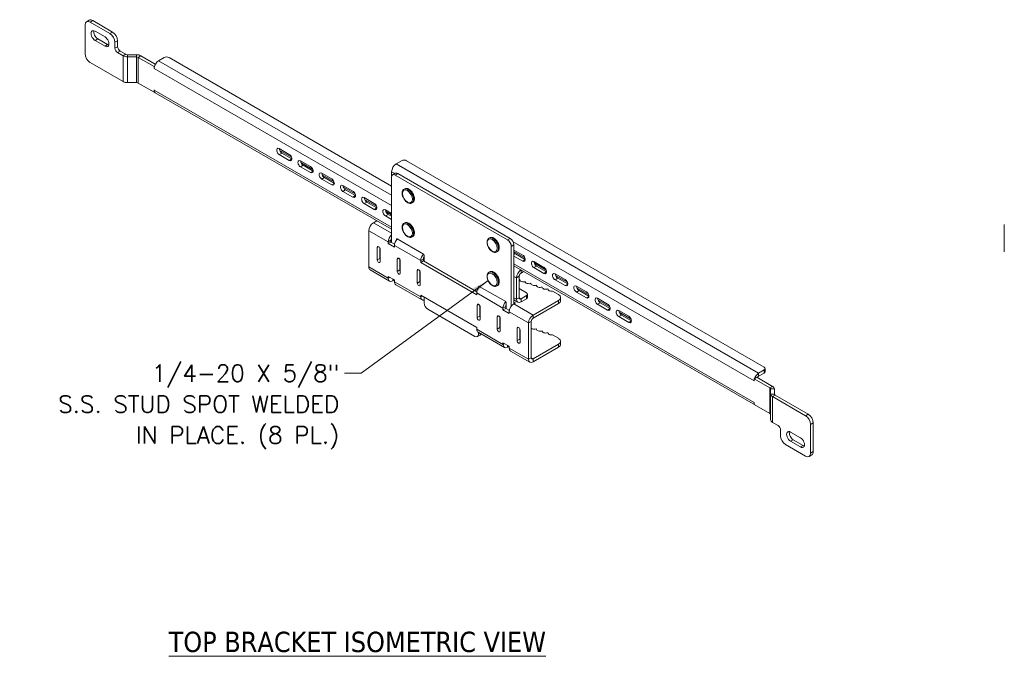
# Model space of a CAD drawing. Header units: inches. Extents: x 7.1 to 96.1, y 5 to 56.8.
# Tile 2 of 5: x 9.2 to 44.1, y 34.2 to 56.8. Entities that reach past the tile are written whole.
import ezdxf

# ---------------------------------------------------------------- set-up
doc = ezdxf.new("R2010")
doc.units = ezdxf.units.IN
doc.header["$LTSCALE"] = 6
doc.header["$MEASUREMENT"] = 0
for name, color, linetype, lineweight in [('Symbol (ANSI)', 7, 'Continuous', 5), ('Visible (ANSI)', 7, 'Continuous', 5), ('Visible Narrow (ANSI)', 7, 'Continuous', 5)]:
    doc.layers.add(name, color=color, linetype=linetype, lineweight=lineweight)
doc.styles.add('Note Text (ANSI)', font='RomanS.shx')
doc.styles.add('ROMANS', font='romans.shx')
doc.dimstyles.new('Default (ANSI)$7', dxfattribs={"dimscale": 6, "dimtxt": 0.1, "dimasz": 0.098425, "dimexe": 0.125, "dimexo": 0.0625, "dimgap": 0.031496, "dimtad": 0, "dimtih": 1, "dimtoh": 1, "dimdec": 3, "dimrnd": 1e-08, "dimzin": 0, "dimdsep": 46, "dimtxsty": 'ROMANS', "dimcen": 0.09, "dimdle": 0.393701, "dimclrd": 256, "dimclre": 256, "dimclrt": 256, "dimadec": 0, "dimazin": 0, "dimtfac": 1, "dimtofl": 0, "dimtmove": 0, "dimatfit": 3, "dimfxl": 1, "dimtolj": 1, "dimtzin": 0, "dimlwd": -1, "dimlwe": -1, "dimarcsym": 0})

msp = doc.modelspace()

# ---------------------------------------------------------------- linework, layer by layer
at = {"layer": 'Visible (ANSI)'}
for p, q in [((11.55, 55.557), (11.55, 56.578)), ((11.696, 56.747), (11.601, 56.692)), ((11.726, 56.68), (12.433, 56.272)), ((12.528, 56.326), (11.821, 56.734)), ((11.903, 56.357), (12.257, 56.153)), ((12.257, 55.829), (11.903, 56.033)), ((11.998, 56.088), (12.351, 55.884)), ((12.61, 55.965), (12.61, 55.754)), ((12.705, 55.809), (12.705, 56.02)), ((12.699, 55.601), (12.897, 55.486)), ((12.992, 55.541), (12.793, 55.655)), ((13.369, 55.525), (13.058, 55.525)), ((13.058, 55.448), (13.369, 55.448)), ((13.992, 55.111), (13.436, 55.432)), ((14.039, 55.193), (13.531, 55.487)), ((12.897, 54.575), (11.726, 55.251)), ((13.992, 55.111), (14.007, 55.119)), ((13.992, 55.034), (13.992, 55.111)), ((14.153, 55.313), (14.346, 55.424)), ((14.523, 55.424), (22.4, 50.876)), ((13.992, 55.034), (13.992, 55.034)), ((13.992, 55.034), (13.992, 55.034)), ((13.992, 55.034), (13.992, 55.034)), ((13.369, 54.536), (13.058, 54.536)), ((13.992, 54.2), (13.436, 54.521)), ((13.992, 54.2), (13.992, 54.276)), ((13.992, 54.276), (13.992, 54.276)), ((13.992, 54.276), (13.992, 54.276)), ((14.006, 54.208), (13.992, 54.2)), ((14.039, 54.172), (22.4, 49.345)), ((18.428, 52.2), (18.782, 51.996)), ((18.782, 51.783), (18.428, 51.988)), ((18.444, 52.139), (18.861, 51.899)), ((18.523, 52.042), (18.874, 51.84)), ((19.18, 51.766), (19.533, 51.562)), ((19.196, 51.705), (19.612, 51.465)), ((19.274, 51.609), (19.625, 51.406)), ((22.567, 51.66), (22.759, 51.772)), ((35.593, 44.464), (22.936, 51.772)), ((19.533, 51.35), (19.18, 51.554)), ((19.931, 51.332), (20.285, 51.128)), ((19.947, 51.272), (20.363, 51.031)), ((22.406, 51.382), (22.406, 51.23)), ((22.438, 51.273), (22.533, 51.328)), ((26.51, 48.967), (22.532, 51.264)), ((26.604, 49.022), (22.627, 51.318)), ((20.285, 50.916), (19.931, 51.12)), ((20.026, 51.175), (20.376, 50.972)), ((20.682, 50.899), (21.036, 50.694)), ((22.4, 51.187), (22.4, 48.877)), ((21.036, 50.482), (20.682, 50.686)), ((20.698, 50.838), (21.115, 50.598)), ((20.777, 50.741), (21.128, 50.539)), ((22.845, 50.764), (22.871, 50.779)), ((21.434, 50.465), (21.787, 50.261)), ((21.787, 50.048), (21.434, 50.253)), ((21.45, 50.404), (21.866, 50.164)), ((21.528, 50.307), (21.879, 50.105)), ((23.126, 50.277), (23.152, 50.292)), ((22.185, 50.031), (22.4, 49.907)), ((22.201, 49.97), (22.4, 49.856)), ((22.28, 49.873), (22.4, 49.804)), ((22.324, 49.899), (22.368, 49.925)), ((21.759, 49.573), (21.882, 49.644)), ((22.4, 49.695), (22.185, 49.819)), ((22.845, 49.559), (22.871, 49.574)), ((44.098, 48.541), (44.098, 49.516)), ((21.598, 49.294), (21.598, 48.008)), ((22.283, 48.835), (22.283, 48.899)), ((22.283, 48.835), (22.377, 48.89)), ((22.504, 48.707), (22.283, 48.835)), ((22.377, 48.953), (22.377, 48.89)), ((22.377, 48.89), (22.508, 48.814)), ((22.576, 48.968), (22.576, 48.99)), ((22.598, 49.002), (23.535, 48.461)), ((23.126, 49.072), (23.152, 49.087)), ((25.85, 49.029), (25.876, 49.044)), ((21.898, 48.258), (21.898, 48.697)), ((21.993, 48.68), (21.993, 48.313)), ((22.004, 48.636), (22.004, 48.197)), ((22.504, 48.771), (22.504, 48.707)), ((26.131, 48.542), (26.157, 48.557)), ((26.642, 46.621), (26.642, 48.738)), ((26.737, 46.706), (26.737, 48.792)), ((26.737, 48.608), (27.046, 48.43)), ((27.125, 48.333), (26.737, 48.557)), ((26.787, 48.476), (27.138, 48.274)), ((22.605, 47.85), (22.605, 48.289)), ((22.7, 48.272), (22.7, 47.904)), ((22.711, 48.227), (22.711, 47.788)), ((23.435, 48.17), (23.435, 48.233)), ((23.435, 48.17), (23.53, 48.224)), ((25.417, 47.025), (23.435, 48.17)), ((23.53, 48.288), (23.53, 48.224)), ((23.53, 48.224), (25.421, 47.132)), ((23.557, 48.423), (23.557, 48.208)), ((27.046, 48.217), (26.737, 48.396)), ((27.444, 48.2), (27.798, 47.996)), ((27.876, 47.899), (27.46, 48.139)), ((21.645, 47.903), (22.33, 47.508)), ((23.312, 47.441), (23.312, 47.88)), ((23.407, 47.863), (23.407, 47.496)), ((23.418, 47.819), (23.418, 47.38)), ((25.85, 47.824), (25.876, 47.839)), ((26.737, 48.046), (35.286, 43.11)), ((27.079, 47.848), (26.986, 47.794)), ((27.798, 47.783), (27.444, 47.988)), ((27.539, 48.042), (27.889, 47.84)), ((28.195, 47.766), (28.549, 47.562)), ((22.283, 47.612), (22.283, 47.676)), ((22.283, 47.676), (22.504, 47.548)), ((22.499, 47.551), (22.444, 47.519)), ((22.504, 47.548), (22.504, 47.484)), ((26.825, 46.867), (26.825, 47.625)), ((26.92, 46.921), (26.92, 47.68)), ((26.939, 47.564), (26.939, 47.547)), ((27.138, 47.498), (27.138, 47.481)), ((27.338, 47.432), (27.338, 47.414)), ((28.549, 47.35), (28.195, 47.554)), ((28.628, 47.465), (28.211, 47.705)), ((28.29, 47.609), (28.641, 47.406)), ((22.551, 47.38), (23.482, 46.842)), ((25.417, 47.089), (25.417, 47.025)), ((25.484, 47.279), (25.484, 47.311)), ((25.506, 47.323), (26.443, 46.783)), ((26.131, 47.337), (26.157, 47.352)), ((26.92, 47.246), (27.179, 47.096)), ((27.537, 47.365), (27.537, 47.348)), ((27.736, 47.299), (27.736, 47.281)), ((27.935, 47.233), (27.935, 47.215)), ((28.099, 47.155), (28.315, 47.031)), ((28.947, 47.332), (29.3, 47.128)), ((29.3, 46.916), (28.947, 47.12)), ((29.379, 47.031), (28.963, 47.272)), ((29.041, 47.175), (29.392, 46.972)), ((23.435, 46.947), (23.435, 47.01)), ((23.435, 47.01), (25.417, 45.866)), ((23.557, 46.94), (23.557, 46.739)), ((26.465, 46.744), (26.465, 46.529)), ((26.786, 46.734), (26.731, 46.703)), ((26.737, 46.841), (26.872, 46.762)), ((26.737, 46.763), (26.786, 46.734)), ((27.179, 46.994), (26.986, 46.883)), ((26.986, 46.774), (27.179, 46.885)), ((27.215, 46.936), (27.215, 47.045)), ((28.315, 46.827), (27.416, 46.307)), ((28.315, 46.717), (27.416, 46.198)), ((28.388, 46.819), (28.388, 46.929)), ((29.698, 46.899), (30.051, 46.694)), ((30.13, 46.598), (29.714, 46.838)), ((29.793, 46.741), (30.143, 46.539)), ((23.69, 46.51), (25.352, 45.55)), ((25.434, 46.217), (25.434, 46.656)), ((25.528, 46.639), (25.528, 46.271)), ((25.54, 46.594), (25.54, 46.155)), ((26.348, 46.488), (26.348, 46.551)), ((26.348, 46.488), (26.443, 46.542)), ((26.57, 46.36), (26.348, 46.488)), ((26.443, 46.606), (26.443, 46.542)), ((26.443, 46.542), (26.574, 46.467)), ((26.57, 46.424), (26.57, 46.36)), ((30.051, 46.482), (29.698, 46.686)), ((30.449, 46.465), (30.803, 46.261)), ((30.882, 46.164), (30.465, 46.404)), ((26.141, 45.808), (26.141, 46.247)), ((26.236, 46.23), (26.236, 45.863)), ((26.247, 46.186), (26.247, 45.747)), ((27.255, 44.742), (27.255, 46.028)), ((27.349, 44.796), (27.349, 46.083)), ((30.803, 46.048), (30.449, 46.253)), ((30.544, 46.307), (30.895, 46.105)), ((25.417, 45.866), (25.417, 45.802)), ((25.464, 45.698), (26.396, 45.16)), ((25.484, 45.627), (25.484, 45.687)), ((26.848, 45.4), (26.848, 45.839)), ((26.943, 45.822), (26.943, 45.455)), ((26.954, 45.778), (26.954, 45.339)), ((27.537, 45.816), (27.537, 45.799)), ((27.736, 45.75), (27.736, 45.732)), ((27.935, 45.683), (27.935, 45.666)), ((25.445, 45.541), (25.54, 45.596)), ((26.348, 45.265), (26.348, 45.328)), ((26.348, 45.328), (26.57, 45.201)), ((28.315, 45.482), (28.099, 45.606)), ((28.388, 45.379), (28.388, 45.27)), ((26.565, 45.204), (26.51, 45.172)), ((26.57, 45.201), (26.57, 45.137)), ((26.617, 45.033), (27.302, 44.637)), ((28.315, 45.277), (27.416, 44.758)), ((27.416, 44.649), (28.315, 45.168)), ((35.4, 44.251), (35.593, 44.362)), ((35.629, 44.413), (35.629, 44.304)), ((35.334, 44.103), (35.239, 44.049)), ((35.239, 44.049), (35.239, 43.972)), ((35.239, 44.049), (35.795, 43.728)), ((35.239, 43.972), (35.239, 43.972)), ((35.239, 43.972), (35.239, 43.972)), ((35.239, 43.972), (35.239, 43.972)), ((35.89, 43.782), (35.334, 44.103)), ((35.4, 44.142), (35.593, 44.253)), ((35.823, 43.689), (35.823, 43.51)), ((35.957, 43.689), (35.957, 43.51)), ((35.823, 42.598), (35.823, 43.51)), ((35.89, 43.417), (37.06, 42.741)), ((37.155, 42.795), (35.984, 43.471)), ((35.239, 43.214), (35.239, 43.214)), ((35.239, 43.214), (35.239, 43.214)), ((35.239, 43.214), (35.239, 43.138)), ((35.239, 43.138), (35.795, 42.816)), ((36.088, 42.391), (35.89, 42.505)), ((36.176, 42.026), (36.176, 42.238)), ((37.237, 42.435), (37.237, 41.414)), ((37.332, 41.469), (37.332, 42.489)), ((36.53, 42.163), (36.884, 41.959)), ((36.884, 41.635), (36.53, 41.839)), ((36.625, 41.893), (36.978, 41.689)), ((37.06, 41.312), (36.353, 41.72)), ((37.28, 41.354), (37.185, 41.299))]:
    msp.add_line(p, q, dxfattribs=at)
for centre, major_axis, start_param, end_param in [((11.726, 56.476), (-0.125, 0.217), 5.497787, 7.068583), ((11.821, 56.53), (-0.125, 0.217), 5.497787, 6.283185), ((11.903, 56.195), (-0.099, 0.172), 5.497787, 8.63938), ((11.998, 56.25), (0.099, -0.172), 3.63922, 5.497787), ((12.257, 55.991), (0.099, -0.172), 5.497787, 8.63938), ((12.433, 56.067), (0.125, -0.217), 0.785398, 2.356194), ((12.528, 56.122), (-0.125, 0.217), 3.926991, 5.497787), ((12.351, 56.046), (0.099, -0.172), 5.497787, 5.785558), ((12.793, 55.758), (-0.062, 0.108), 0.785398, 2.356194), ((11.726, 55.455), (-0.125, 0.217), 0.785398, 2.356194), ((12.699, 55.703), (0.063, -0.108), 3.926991, 5.497787), ((13.058, 55.579), (0.228, 0), 3.926991, 4.712389), ((13.058, 55.579), (-0.0937, 0), 0.785398, 1.570796), ((13.369, 55.394), (-0.228, 0), 3.926991, 4.712389), ((13.369, 55.394), (-0.0937, 0), 3.926991, 4.712389), ((14.434, 55.373), (0.125, 0), 0.785398, 2.356194), ((14.153, 55.127), (0.114, 0.197), 0.785398, 2.356194), ((13.058, 54.668), (-0.228, 0), 0.785398, 1.570796), ((13.369, 54.482), (-0.0937, 0), 3.926991, 4.712389), ((14.153, 54.369), (-0.114, -0.197), 5.497787, 6.283185), ((18.428, 52.094), (-0.065, 0.113), 5.497787, 8.63938), ((18.523, 52.148), (0.065, -0.113), 3.957765, 5.497787), ((18.782, 51.89), (0.065, -0.113), 5.497787, 8.63938), ((19.18, 51.66), (-0.065, 0.113), 5.497787, 8.63938), ((19.274, 51.715), (0.065, -0.113), 3.957765, 5.497787), ((22.567, 51.475), (0.114, 0.197), 0.785398, 2.356194), ((22.848, 51.721), (0.125, 0), 0.785398, 2.356194), ((19.533, 51.456), (0.065, -0.113), 5.497787, 8.63938), ((19.931, 51.226), (-0.065, 0.113), 5.497787, 8.63938), ((20.026, 51.281), (0.065, -0.113), 3.957765, 5.497787), ((22.532, 51.11), (-0.094, 0.162), 5.497787, 7.068583), ((22.627, 51.165), (-0.094, 0.162), 5.497787, 6.283185), ((20.285, 51.022), (0.065, -0.113), 5.497787, 8.63938), ((20.682, 50.792), (-0.065, 0.113), 5.497787, 8.63938), ((20.777, 50.847), (0.065, -0.113), 3.957765, 5.497787), ((21.036, 50.588), (0.065, -0.113), 5.497787, 8.63938), ((21.434, 50.359), (-0.065, 0.113), 5.497787, 8.63938), ((21.528, 50.413), (0.065, -0.113), 3.957765, 5.497787), ((21.787, 50.155), (0.065, -0.113), 5.497787, 8.63938), ((22.185, 49.925), (-0.065, 0.113), 5.497787, 8.63938), ((22.28, 49.98), (0.065, -0.113), 3.957765, 5.497787), ((21.759, 49.387), (0.114, 0.197), 0.785398, 2.356194), ((22.444, 48.992), (0.114, 0.197), 1.062818, 2.356194), ((22.444, 48.992), (-0.0469, -0.0812), 4.654931, 5.497787), ((22.665, 48.864), (-0.114, -0.197), 4.322234, 5.497787), ((22.598, 48.977), (-0.0156, 0.0271), 5.497787, 7.068583), ((26.51, 48.814), (0.094, -0.162), 0.785398, 2.356194), ((26.604, 48.869), (-0.094, 0.162), 3.926991, 5.497787), ((21.951, 48.666), (-0.0375, 0.065), 3.926991, 7.068583), ((23.596, 48.326), (0.114, 0.197), 1.180641, 2.356194), ((23.535, 48.436), (-0.0156, 0.0271), 3.926991, 5.497787), ((26.787, 48.582), (0.065, -0.113), 4.915423, 5.497787), ((21.951, 48.227), (0.0375, -0.065), 3.926991, 7.068583), ((22.046, 48.282), (0.0375, -0.065), 3.926991, 4.592396), ((22.658, 48.258), (-0.0375, 0.065), 3.926991, 7.068583), ((23.596, 48.326), (-0.0469, -0.0812), 4.552282, 5.497787), ((27.046, 48.323), (0.065, -0.113), 5.497787, 8.63938), ((27.444, 48.094), (-0.065, 0.113), 5.497787, 8.63938), ((27.539, 48.148), (0.065, -0.113), 3.957765, 5.497787), ((21.759, 48.101), (-0.114, -0.197), 5.497787, 6.283185), ((22.658, 47.819), (0.0375, -0.065), 3.926991, 7.068583), ((22.753, 47.874), (0.0375, -0.065), 3.926991, 4.592396), ((23.365, 47.85), (-0.0375, 0.065), 3.926991, 7.068583), ((26.986, 47.718), (-0.114, -0.197), 3.937201, 5.497787), ((26.986, 47.718), (-0.0469, -0.0812), 3.926991, 5.497787), ((27.798, 47.89), (0.065, -0.113), 5.497787, 8.63938), ((28.195, 47.66), (-0.065, 0.113), 5.497787, 8.63938), ((28.29, 47.715), (0.065, -0.113), 3.957765, 5.497787), ((22.444, 47.705), (-0.114, -0.197), 5.497787, 7.068583), ((22.665, 47.577), (-0.114, -0.197), 5.497787, 6.283185), ((23.365, 47.411), (0.0375, -0.065), 3.926991, 7.068583), ((23.46, 47.466), (0.0375, -0.065), 3.926991, 4.592396), ((26.864, 47.622), (-0.125, 0), 2.034839, 2.215278), ((27.063, 47.556), (-0.125, 0), 6.162302, 8.498463), ((27.262, 47.489), (-0.125, 0), 6.162302, 8.498463), ((27.462, 47.423), (-0.125, 0), 6.162302, 8.498463), ((28.549, 47.456), (0.065, -0.113), 5.497787, 8.63938), ((25.578, 47.182), (-0.114, -0.197), 4.322234, 5.497787), ((25.506, 47.298), (-0.0156, 0.0271), 5.497787, 7.068583), ((27.09, 47.045), (0.125, 0), 5.497787, 7.068583), ((27.661, 47.357), (-0.125, 0), 6.162302, 8.498463), ((27.86, 47.29), (-0.125, 0), 6.162302, 8.498463), ((28.059, 47.224), (-0.125, 0), 6.162302, 8.178567), ((28.947, 47.226), (-0.065, 0.113), 5.497787, 8.63938), ((29.041, 47.281), (0.065, -0.113), 3.957765, 5.497787), ((29.3, 47.022), (0.065, -0.113), 5.497787, 8.63938), ((23.596, 47.04), (-0.114, -0.197), 5.497787, 6.825245), ((23.69, 46.663), (-0.094, 0.162), 0.785398, 2.356194), ((26.51, 46.644), (0.114, 0.197), 1.182326, 2.356194), ((26.443, 46.757), (-0.0156, 0.0271), 3.926991, 5.497787), ((26.986, 46.96), (-0.114, -0.197), 5.497787, 7.068583), ((26.986, 46.96), (-0.0469, -0.0812), 5.497787, 7.068583), ((27.09, 46.936), (0.125, 0), 5.497787, 6.283185), ((28.138, 46.929), (0.25, 0), 5.497787, 7.068583), ((28.138, 46.819), (0.25, 0), 5.497787, 6.283185), ((29.698, 46.792), (-0.065, 0.113), 5.497787, 8.63938), ((29.793, 46.847), (0.065, -0.113), 3.957765, 5.497787), ((25.487, 46.625), (-0.0375, 0.065), 3.926991, 7.068583), ((26.51, 46.644), (-0.0469, -0.0812), 4.654931, 5.497787), ((26.731, 46.517), (-0.114, -0.197), 3.926991, 5.497787), ((30.051, 46.588), (0.065, -0.113), 5.497787, 8.63938), ((30.449, 46.359), (-0.065, 0.113), 5.497787, 8.63938), ((30.544, 46.413), (0.065, -0.113), 3.957765, 5.497787), ((25.487, 46.186), (0.0375, -0.065), 3.926991, 7.068583), ((25.582, 46.241), (0.0375, -0.065), 3.926991, 4.592396), ((26.194, 46.217), (-0.0375, 0.065), 3.926991, 7.068583), ((26.267, 46.272), (-0.125, 0), 1.320379, 1.401098), ((27.416, 46.121), (-0.114, -0.197), 3.926991, 5.497787), ((27.416, 46.121), (-0.0469, -0.0812), 3.926991, 5.497787), ((30.803, 46.155), (0.065, -0.113), 5.497787, 8.63938), ((25.578, 45.895), (-0.114, -0.197), 5.497787, 6.283185), ((26.194, 45.778), (0.0375, -0.065), 3.926991, 7.068583), ((26.289, 45.833), (0.0375, -0.065), 3.926991, 4.592396), ((26.901, 45.808), (-0.0375, 0.065), 3.926991, 7.068583), ((27.462, 45.874), (-0.125, 0), 0.452897, 2.215278), ((27.661, 45.807), (-0.125, 0), 6.162302, 8.498463), ((27.86, 45.741), (-0.125, 0), 6.162302, 8.498463), ((28.059, 45.675), (-0.125, 0), 6.162302, 8.178567), ((25.352, 45.703), (0.094, -0.162), 5.497787, 7.068583), ((25.446, 45.758), (0.094, -0.162), 0, 0.454952), ((26.901, 45.37), (0.0375, -0.065), 3.926991, 7.068583), ((26.996, 45.424), (0.0375, -0.065), 3.926991, 4.592396), ((28.138, 45.379), (0.25, 0), 5.497787, 7.068583), ((26.51, 45.358), (-0.114, -0.197), 5.497787, 7.068583), ((26.731, 45.23), (-0.114, -0.197), 5.497787, 6.283185), ((28.138, 45.27), (0.25, 0), 5.497787, 6.283185), ((27.416, 44.835), (-0.114, -0.197), 5.497787, 7.068583), ((27.416, 44.835), (-0.0469, -0.0812), 5.497787, 7.068583), ((35.504, 44.413), (0.125, 0), 5.497787, 7.068583), ((35.504, 44.304), (0.125, 0), 5.497787, 6.283185), ((35.4, 44.065), (0.114, 0.197), 2.314283, 2.356194), ((35.4, 44.065), (0.114, 0.197), 0.785398, 1.93291), ((35.4, 44.065), (0.0469, 0.0812), 0.785398, 1.570796), ((35.729, 43.689), (0.0937, 0), 0, 0.785398), ((35.729, 43.689), (0.228, 0), 0, 0.785398), ((36.051, 43.51), (-0.228, 0), 0, 0.785398), ((36.051, 43.51), (-0.0937, 0), 0, 0.785398), ((35.4, 43.307), (-0.114, -0.197), 5.497787, 5.539699), ((35.4, 43.307), (-0.114, -0.197), 6.222795, 6.343575), ((35.729, 42.778), (0.0937, 0), 0, 0.785398), ((36.051, 42.598), (-0.228, 0), 0, 0.785398), ((37.06, 42.537), (0.125, -0.217), 0.785398, 2.356194), ((37.155, 42.591), (-0.125, 0.217), 3.926991, 5.497787), ((36.088, 42.289), (-0.063, 0.108), 3.926991, 5.497787), ((36.53, 42.001), (-0.099, 0.172), 5.497787, 8.63938), ((36.353, 41.924), (-0.125, 0.217), 0.785398, 2.356194), ((36.625, 42.055), (0.099, -0.172), 3.63922, 5.497787), ((36.884, 41.797), (0.099, -0.172), 5.497787, 8.63938), ((36.978, 41.851), (0.099, -0.172), 5.497787, 5.785558), ((37.06, 41.516), (0.125, -0.217), 5.497787, 7.068583), ((37.155, 41.571), (0.125, -0.217), 0, 0.785398)]:
    msp.add_ellipse(centre, major_axis=major_axis, ratio=0.57735, start_param=start_param, end_param=end_param, dxfattribs=at)
for points, knots in [([(22.845, 50.764), (22.829, 50.755), (22.816, 50.743), (22.795, 50.712), (22.787, 50.694), (22.777, 50.651), (22.776, 50.626), (22.78, 50.573), (22.786, 50.545), (22.804, 50.489), (22.817, 50.462), (22.846, 50.41), (22.863, 50.385), (22.902, 50.341), (22.923, 50.322), (22.966, 50.29), (22.989, 50.277), (23.035, 50.262), (23.058, 50.259), (23.096, 50.264), (23.112, 50.269), (23.126, 50.277)], [5.497787, 5.497787, 5.497787, 5.497787, 5.762818, 5.762818, 6.051783, 6.051783, 6.379829, 6.379829, 6.718892, 6.718892, 7.055356, 7.055356, 7.390208, 7.390208, 7.726436, 7.726436, 8.065441, 8.065441, 8.395135, 8.395135, 8.63938, 8.63938, 8.63938, 8.63938]), ([(22.871, 50.779), (22.886, 50.788), (22.903, 50.792), (22.94, 50.794), (22.961, 50.79), (23.003, 50.774), (23.025, 50.762), (23.067, 50.73), (23.088, 50.71), (23.126, 50.666), (23.143, 50.641), (23.172, 50.589), (23.185, 50.561), (23.203, 50.507), (23.209, 50.479), (23.214, 50.427), (23.213, 50.402), (23.204, 50.358), (23.196, 50.338), (23.176, 50.31), (23.165, 50.299), (23.152, 50.292)], [0.785398, 0.785398, 0.785398, 0.785398, 1.084531, 1.084531, 1.396661, 1.396661, 1.721272, 1.721272, 2.047182, 2.047182, 2.372085, 2.372085, 2.696579, 2.696579, 3.021566, 3.021566, 3.347546, 3.347546, 3.671571, 3.671571, 3.926991, 3.926991, 3.926991, 3.926991]), ([(22.845, 49.559), (22.829, 49.55), (22.816, 49.538), (22.795, 49.507), (22.787, 49.489), (22.777, 49.446), (22.776, 49.421), (22.78, 49.368), (22.786, 49.34), (22.804, 49.284), (22.817, 49.257), (22.846, 49.205), (22.863, 49.18), (22.902, 49.136), (22.923, 49.116), (22.966, 49.085), (22.989, 49.072), (23.035, 49.057), (23.058, 49.054), (23.096, 49.059), (23.112, 49.064), (23.126, 49.072)], [5.497787, 5.497787, 5.497787, 5.497787, 5.762818, 5.762818, 6.051783, 6.051783, 6.379829, 6.379829, 6.718892, 6.718892, 7.055356, 7.055356, 7.390208, 7.390208, 7.726436, 7.726436, 8.065441, 8.065441, 8.395135, 8.395135, 8.63938, 8.63938, 8.63938, 8.63938]), ([(22.871, 49.574), (22.886, 49.583), (22.903, 49.587), (22.94, 49.588), (22.961, 49.585), (23.003, 49.569), (23.025, 49.557), (23.067, 49.525), (23.088, 49.505), (23.126, 49.461), (23.143, 49.436), (23.172, 49.384), (23.185, 49.356), (23.203, 49.301), (23.209, 49.274), (23.214, 49.222), (23.213, 49.197), (23.204, 49.153), (23.196, 49.133), (23.176, 49.104), (23.165, 49.094), (23.152, 49.087)], [0.785398, 0.785398, 0.785398, 0.785398, 1.084531, 1.084531, 1.396661, 1.396661, 1.721272, 1.721272, 2.047182, 2.047182, 2.372085, 2.372085, 2.696579, 2.696579, 3.021566, 3.021566, 3.347546, 3.347546, 3.671571, 3.671571, 3.926991, 3.926991, 3.926991, 3.926991]), ([(25.85, 49.029), (25.835, 49.02), (25.822, 49.008), (25.8, 48.977), (25.793, 48.959), (25.783, 48.916), (25.781, 48.891), (25.785, 48.838), (25.791, 48.81), (25.809, 48.754), (25.822, 48.727), (25.851, 48.675), (25.869, 48.65), (25.907, 48.606), (25.928, 48.586), (25.972, 48.555), (25.995, 48.542), (26.04, 48.527), (26.063, 48.524), (26.101, 48.529), (26.117, 48.534), (26.131, 48.542)], [5.497787, 5.497787, 5.497787, 5.497787, 5.762818, 5.762818, 6.051783, 6.051783, 6.379829, 6.379829, 6.718892, 6.718892, 7.055356, 7.055356, 7.390208, 7.390208, 7.726436, 7.726436, 8.065441, 8.065441, 8.395135, 8.395135, 8.63938, 8.63938, 8.63938, 8.63938]), ([(25.876, 49.044), (25.891, 49.053), (25.908, 49.057), (25.946, 49.059), (25.966, 49.055), (26.008, 49.039), (26.03, 49.027), (26.072, 48.995), (26.093, 48.975), (26.131, 48.931), (26.148, 48.906), (26.178, 48.854), (26.19, 48.826), (26.208, 48.771), (26.214, 48.744), (26.219, 48.692), (26.218, 48.667), (26.209, 48.623), (26.201, 48.603), (26.181, 48.574), (26.17, 48.564), (26.157, 48.557)], [0.785398, 0.785398, 0.785398, 0.785398, 1.084531, 1.084531, 1.396661, 1.396661, 1.721272, 1.721272, 2.047182, 2.047182, 2.372085, 2.372085, 2.696579, 2.696579, 3.021566, 3.021566, 3.347546, 3.347546, 3.671571, 3.671571, 3.926991, 3.926991, 3.926991, 3.926991]), ([(25.85, 47.824), (25.835, 47.815), (25.822, 47.803), (25.8, 47.772), (25.793, 47.754), (25.783, 47.711), (25.781, 47.686), (25.785, 47.633), (25.791, 47.605), (25.809, 47.549), (25.822, 47.522), (25.851, 47.47), (25.869, 47.445), (25.907, 47.401), (25.928, 47.381), (25.972, 47.349), (25.995, 47.337), (26.04, 47.322), (26.063, 47.319), (26.101, 47.324), (26.117, 47.329), (26.131, 47.337)], [5.497787, 5.497787, 5.497787, 5.497787, 5.762818, 5.762818, 6.051783, 6.051783, 6.379829, 6.379829, 6.718892, 6.718892, 7.055356, 7.055356, 7.390208, 7.390208, 7.726436, 7.726436, 8.065441, 8.065441, 8.395135, 8.395135, 8.63938, 8.63938, 8.63938, 8.63938]), ([(25.876, 47.839), (25.891, 47.847), (25.908, 47.852), (25.946, 47.853), (25.966, 47.85), (26.008, 47.834), (26.03, 47.822), (26.072, 47.79), (26.093, 47.77), (26.131, 47.726), (26.148, 47.701), (26.178, 47.649), (26.19, 47.621), (26.208, 47.566), (26.214, 47.539), (26.219, 47.487), (26.218, 47.462), (26.209, 47.417), (26.201, 47.398), (26.181, 47.369), (26.17, 47.359), (26.157, 47.352)], [0.785398, 0.785398, 0.785398, 0.785398, 1.084531, 1.084531, 1.396661, 1.396661, 1.721272, 1.721272, 2.047182, 2.047182, 2.372085, 2.372085, 2.696579, 2.696579, 3.021566, 3.021566, 3.347546, 3.347546, 3.671571, 3.671571, 3.926991, 3.926991, 3.926991, 3.926991])]:
    msp.add_open_spline(points, degree=3, knots=knots, dxfattribs=at)
at = {"layer": 'Visible Narrow (ANSI)'}
for p, q in [((11.726, 56.68), (11.821, 56.734)), ((12.528, 56.326), (12.433, 56.272)), ((11.903, 56.033), (11.998, 56.088)), ((12.257, 55.829), (12.351, 55.884)), ((12.61, 55.965), (12.705, 56.02)), ((12.705, 55.809), (12.61, 55.754)), ((12.699, 55.601), (12.793, 55.655)), ((12.897, 55.486), (12.992, 55.541)), ((12.897, 54.575), (12.897, 55.486)), ((13.058, 55.525), (13.058, 55.448)), ((13.058, 55.448), (13.058, 54.536)), ((13.369, 55.448), (13.369, 55.525)), ((13.369, 54.536), (13.369, 55.448)), ((13.531, 55.487), (13.436, 55.432)), ((13.436, 55.432), (13.436, 54.521)), ((14.153, 55.313), (22.4, 50.552)), ((22.4, 50.18), (13.992, 55.034)), ((13.992, 54.276), (22.4, 49.422)), ((18.428, 51.988), (18.523, 52.042)), ((18.782, 51.783), (18.874, 51.837)), ((19.18, 51.554), (19.274, 51.609)), ((22.567, 51.66), (35.4, 44.251)), ((19.533, 51.35), (19.625, 51.403)), ((22.516, 51.318), (22.406, 51.382)), ((22.532, 51.264), (22.627, 51.318)), ((19.931, 51.12), (20.026, 51.175)), ((20.285, 50.916), (20.376, 50.969)), ((20.682, 50.686), (20.777, 50.741)), ((21.036, 50.482), (21.128, 50.535)), ((21.434, 50.253), (21.528, 50.307)), ((21.787, 50.048), (21.879, 50.101)), ((22.185, 49.819), (22.28, 49.873)), ((21.759, 49.573), (22.4, 49.203)), ((22.283, 48.899), (21.598, 49.294)), ((22.283, 48.899), (22.377, 48.953)), ((22.576, 48.99), (22.598, 49.002)), ((26.604, 49.022), (26.51, 48.967)), ((35.239, 43.972), (26.712, 48.895)), ((21.898, 48.697), (21.951, 48.727)), ((23.435, 48.233), (22.504, 48.771)), ((26.642, 48.738), (26.737, 48.792)), ((26.737, 48.447), (26.787, 48.476)), ((21.898, 48.258), (21.993, 48.313)), ((22.605, 48.289), (22.658, 48.319)), ((23.435, 48.233), (23.53, 48.288)), ((26.737, 48.123), (35.239, 43.214)), ((27.046, 48.217), (27.138, 48.27)), ((21.598, 48.008), (22.283, 47.612)), ((22.605, 47.85), (22.7, 47.904)), ((23.312, 47.88), (23.365, 47.911)), ((26.986, 47.902), (26.986, 47.794)), ((27.444, 47.988), (27.539, 48.042)), ((27.798, 47.783), (27.89, 47.837)), ((22.338, 47.644), (22.283, 47.612)), ((22.444, 47.583), (22.444, 47.519)), ((22.504, 47.484), (23.435, 46.947)), ((23.312, 47.441), (23.407, 47.496)), ((26.825, 47.625), (26.737, 47.676)), ((26.92, 47.68), (26.825, 47.625)), ((28.195, 47.554), (28.29, 47.609)), ((26.348, 46.551), (25.417, 47.089)), ((25.484, 47.311), (25.506, 47.323)), ((28.549, 47.35), (28.641, 47.403)), ((28.947, 47.12), (29.041, 47.175)), ((23.49, 46.979), (23.435, 46.947)), ((26.737, 46.918), (26.825, 46.867)), ((26.825, 46.867), (26.92, 46.921)), ((26.92, 46.921), (26.986, 46.883)), ((26.986, 46.883), (26.986, 46.774)), ((27.179, 46.994), (27.179, 46.885)), ((28.315, 46.827), (28.315, 46.717)), ((29.3, 46.916), (29.392, 46.969)), ((29.698, 46.686), (29.793, 46.741)), ((25.434, 46.656), (25.487, 46.686)), ((26.348, 46.551), (26.443, 46.606)), ((27.255, 46.028), (26.57, 46.424)), ((26.731, 46.703), (27.416, 46.307)), ((30.051, 46.482), (30.143, 46.535)), ((25.434, 46.217), (25.528, 46.271)), ((26.141, 46.247), (26.194, 46.278)), ((27.349, 46.083), (27.255, 46.028)), ((27.416, 46.307), (27.416, 46.198)), ((30.449, 46.253), (30.544, 46.307)), ((30.803, 46.048), (30.895, 46.101)), ((25.417, 45.802), (26.348, 45.265)), ((26.141, 45.808), (26.236, 45.863)), ((26.848, 45.839), (26.901, 45.87)), ((25.536, 45.657), (25.484, 45.627)), ((26.848, 45.4), (26.943, 45.455)), ((26.404, 45.297), (26.348, 45.265)), ((26.51, 45.236), (26.51, 45.172)), ((26.57, 45.137), (27.255, 44.742)), ((28.315, 45.277), (28.315, 45.168)), ((27.255, 44.742), (27.349, 44.796)), ((27.349, 44.796), (27.416, 44.758)), ((27.416, 44.758), (27.416, 44.649)), ((35.593, 44.362), (35.593, 44.253)), ((35.239, 43.972), (35.239, 43.972)), ((35.4, 44.251), (35.4, 44.142)), ((35.795, 43.728), (35.89, 43.782)), ((35.795, 42.816), (35.795, 43.728)), ((35.957, 43.689), (35.823, 43.689)), ((35.823, 43.51), (35.957, 43.51)), ((35.984, 43.471), (35.89, 43.417)), ((35.89, 43.417), (35.89, 42.505)), ((35.239, 43.214), (35.239, 43.214)), ((37.155, 42.795), (37.06, 42.741)), ((37.237, 42.435), (37.332, 42.489)), ((36.53, 41.839), (36.625, 41.893)), ((36.884, 41.635), (36.978, 41.689)), ((37.332, 41.469), (37.237, 41.414))]:
    msp.add_line(p, q, dxfattribs=at)
for centre in [(22.963, 50.508), (22.963, 49.303), (25.968, 48.773), (25.968, 47.567)]:
    msp.add_ellipse(centre, major_axis=(0.125, -0.217), ratio=0.57735, dxfattribs=at)
for centre, major_axis, start_param, end_param in [((22.985, 50.52), (0.141, -0.244), 0, 3.141593), ((23.011, 50.535), (-0.141, 0.244), 3.141593, 6.283185), ((22.985, 49.315), (0.141, -0.244), 0, 3.141593), ((23.011, 49.33), (-0.141, 0.244), 3.141593, 6.283185), ((25.99, 48.785), (0.141, -0.244), 0, 3.141593), ((26.016, 48.8), (-0.141, 0.244), 3.141593, 6.283185), ((25.99, 47.58), (0.141, -0.244), 0, 3.141593), ((26.016, 47.595), (-0.141, 0.244), 3.141593, 6.283185)]:
    msp.add_ellipse(centre, major_axis=major_axis, ratio=0.57735, start_param=start_param, end_param=end_param, dxfattribs=at)

# ---------------------------------------------------------------- texts
at = {"layer": 'Symbol (ANSI)', "insert": (20.551, 44.544), "char_height": 0.6, "width": 12.33355, "attachment_point": 3, "line_spacing_factor": 1.093904, "style": 'ROMANS'}
msp.add_mtext('{\\FRomanS|b0|i0;\\H0.6000;1/4-20 X 5/8"\\P\\Fromans|b0|i0;\\H0.6000;S.S. STUD SPOT WELDED \\P\\Fromans|b0|i0;\\H0.6000;IN PLACE. (8 PL.)}', dxfattribs=at)
at = {"layer": 'Symbol (ANSI)', "insert": (21.19, 34.725), "char_height": 0.72, "width": 18.28352, "attachment_point": 5, "style": 'Note Text (ANSI)'}
msp.add_mtext('{\\fTahoma|b0|i0;\\H0.7200;\\LTOP BRACKET ISOMETRIC VIEW}', dxfattribs=at)

# ---------------------------------------------------------------- leaders
at = {"layer": 'Symbol (ANSI)', "annotation_type": 0, "has_hookline": 1, "hookline_direction": 1, "text_width": 11.314}
msp.add_leader([(25.825, 47.53), (21.33, 44.244), (20.74, 44.244)], dimstyle='Default (ANSI)$7', override={"dimtad": 0}, dxfattribs=at)

doc.saveas('drawing.dxf')
